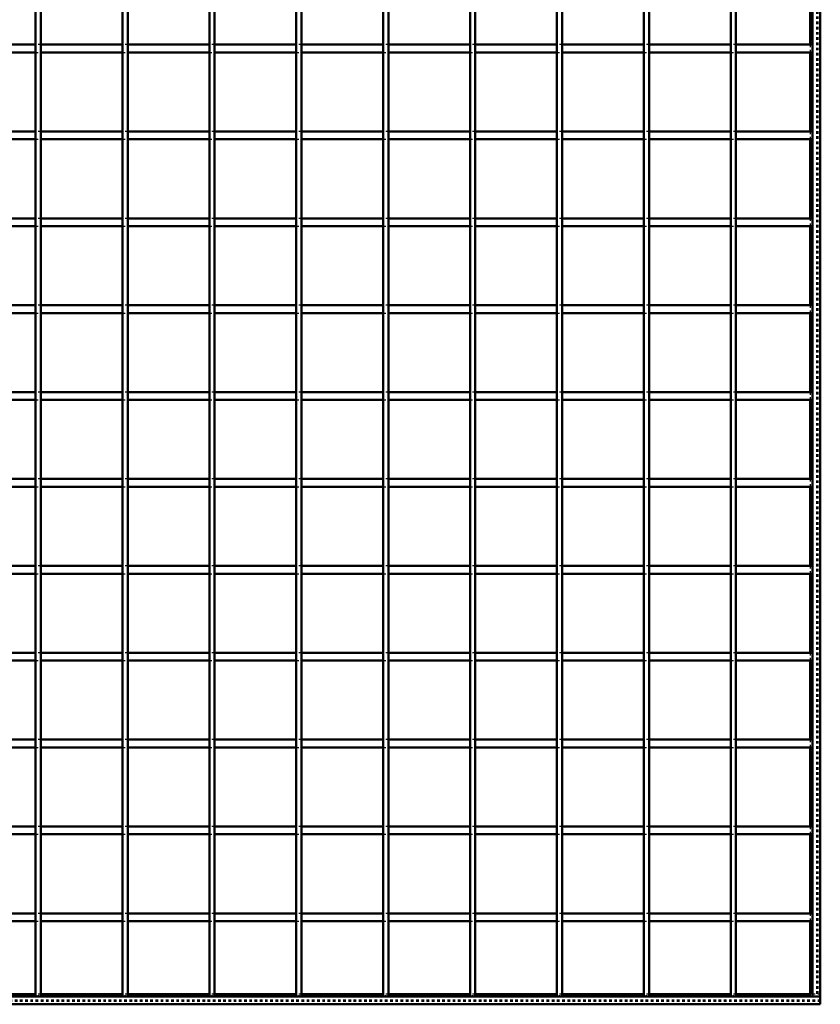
# Model space of a CAD drawing. Header units: millimetres. Extents: x -646 to 545, y -500 to 878.
# Tile 3 of 6: x -7 to 300, y -500 to -122. Entities that reach past the tile are written whole.
import ezdxf

# ---------------------------------------------------------------- set-up
doc = ezdxf.new("R2010")
doc.units = ezdxf.units.MM
doc.linetypes.add('Dashed', pattern=[2, 1, -1])
for name, color, linetype, lineweight in [('2d ConnectionPoints', 7, 'Continuous', 50), ('AM_0', 7, 'Continuous', 50), ('AM_9', 6, 'Dashed', 25)]:
    doc.layers.add(name, color=color, linetype=linetype, lineweight=lineweight)

# ---------------------------------------------------------------- blocks, each defined once
blk = doc.blocks.new('1_LP330333P35011000600VERTICAL1_0_in_LPP3303331160010003500_4')
at = {"layer": 'AM_0'}
for p, q in [((297, 497), (297, -497)), ((300, 497), (300, -497)), ((296.05, -101.49), (296.05, -131.82)), ((296.05, -134.82), (296.05, -165.15)), ((296.05, -168.15), (296.05, -198.48)), ((296.05, -201.48), (296.05, -231.81)), ((296.05, -234.81), (296.05, -265.14)), ((296.05, -268.14), (296.05, -298.47)), ((296.05, -301.47), (296.05, -331.8)), ((296.05, -334.8), (296.05, -365.13)), ((296.05, -368.13), (296.05, -398.46)), ((296.05, -401.46), (296.05, -431.79)), ((296.05, -434.79), (296.05, -465.12)), ((296.05, -468.12), (296.05, -496.05)), ((297, -497), (300, -497))]:
    blk.add_line(p, q, dxfattribs=at)
at = {"layer": 'AM_9'}
for p, q in [((298.55, 497), (298.55, -497)), ((298.99, 497), (298.99, -497)), ((296.05, -131.82), (296.05, -134.82)), ((296.05, -165.15), (296.05, -168.15)), ((296.05, -198.48), (296.05, -201.48)), ((296.05, -231.81), (296.05, -234.81)), ((296.05, -265.14), (296.05, -268.14)), ((296.05, -298.47), (296.05, -301.47)), ((296.05, -331.8), (296.05, -334.8)), ((296.05, -365.13), (296.05, -368.13)), ((296.05, -398.46), (296.05, -401.46)), ((296.05, -431.79), (296.05, -434.79)), ((296.05, -465.12), (296.05, -468.12)), ((296.05, -496.05), (296.05, -497))]:
    blk.add_line(p, q, dxfattribs=at)
blk = doc.blocks.new('2_LP330333P35011000600HORIZONTAL1_0_in_LPP3303331160010003500_4')
at = {"layer": 'AM_0'}
for p, q in [((300, -497), (-300, -497)), ((-1, -496.05), (-32.33, -496.05)), ((32.33, -496.05), (1, -496.05)), ((65.66, -496.05), (34.33, -496.05)), ((98.99, -496.05), (67.66, -496.05)), ((132.32, -496.05), (100.99, -496.05)), ((165.65, -496.05), (134.32, -496.05)), ((198.98, -496.05), (167.65, -496.05)), ((232.31, -496.05), (200.98, -496.05)), ((265.64, -496.05), (234.31, -496.05)), ((296.05, -496.05), (267.64, -496.05)), ((300, -497), (300, -500)), ((300, -500), (-300, -500))]:
    blk.add_line(p, q, dxfattribs=at)
at = {"layer": 'AM_9'}
for p, q in [((300, -498.4), (-300, -498.4)), ((1, -496.05), (-1, -496.05)), ((34.33, -496.05), (32.33, -496.05)), ((67.66, -496.05), (65.66, -496.05)), ((100.99, -496.05), (98.99, -496.05)), ((134.32, -496.05), (132.32, -496.05)), ((167.65, -496.05), (165.65, -496.05)), ((200.98, -496.05), (198.98, -496.05)), ((234.31, -496.05), (232.31, -496.05)), ((267.64, -496.05), (265.64, -496.05)), ((300, -496.05), (296.05, -496.05)), ((300, -498.92), (-300, -498.92))]:
    blk.add_line(p, q, dxfattribs=at)
blk = doc.blocks.new('11_LP330333P35011000600VERTICALC9_0_in_LPP3303331160010003500_4')
at = {"layer": 'AM_0'}
for p, q in [((-1, -497), (-1, 497)), ((1, -497), (1, 497)), ((1, -497), (-1, -497))]:
    blk.add_line(p, q, dxfattribs=at)
blk = doc.blocks.new('12_LP330333P35011000600VERTICALC10_0_in_LPP3303331160010003500_4')
at = {"layer": 'AM_0'}
for p, q in [((32.33, -497), (32.33, 497)), ((34.33, -497), (34.33, 497)), ((34.33, -497), (32.33, -497))]:
    blk.add_line(p, q, dxfattribs=at)
blk = doc.blocks.new('13_LP330333P35011000600VERTICALC11_0_in_LPP3303331160010003500_4')
at = {"layer": 'AM_0'}
for p, q in [((65.66, -497), (65.66, 497)), ((67.66, -497), (67.66, 497)), ((67.66, -497), (65.66, -497))]:
    blk.add_line(p, q, dxfattribs=at)
blk = doc.blocks.new('14_LP330333P35011000600VERTICALC12_0_in_LPP3303331160010003500_4')
at = {"layer": 'AM_0'}
for p, q in [((98.99, -497), (98.99, 497)), ((100.99, -497), (100.99, 497)), ((100.99, -497), (98.99, -497))]:
    blk.add_line(p, q, dxfattribs=at)
blk = doc.blocks.new('15_LP330333P35011000600VERTICALC13_0_in_LPP3303331160010003500_4')
at = {"layer": 'AM_0'}
for p, q in [((132.32, -497), (132.32, 497)), ((134.32, -497), (134.32, 497)), ((134.32, -497), (132.32, -497))]:
    blk.add_line(p, q, dxfattribs=at)
blk = doc.blocks.new('16_LP330333P35011000600VERTICALC14_0_in_LPP3303331160010003500_4')
at = {"layer": 'AM_0'}
for p, q in [((165.65, -497), (165.65, 497)), ((167.65, -497), (167.65, 497)), ((167.65, -497), (165.65, -497))]:
    blk.add_line(p, q, dxfattribs=at)
blk = doc.blocks.new('17_LP330333P35011000600VERTICALC15_0_in_LPP3303331160010003500_4')
at = {"layer": 'AM_0'}
for p, q in [((198.98, -497), (198.98, 497)), ((200.98, -497), (200.98, 497)), ((200.98, -497), (198.98, -497))]:
    blk.add_line(p, q, dxfattribs=at)
blk = doc.blocks.new('18_LP330333P35011000600VERTICALC16_0_in_LPP3303331160010003500_4')
at = {"layer": 'AM_0'}
for p, q in [((232.31, -497), (232.31, 497)), ((234.31, -497), (234.31, 497)), ((234.31, -497), (232.31, -497))]:
    blk.add_line(p, q, dxfattribs=at)
blk = doc.blocks.new('19_LP330333P35011000600VERTICALC17_0_in_LPP3303331160010003500_4')
at = {"layer": 'AM_0'}
for p, q in [((265.64, -497), (265.64, 497)), ((267.64, -497), (267.64, 497)), ((267.64, -497), (265.64, -497))]:
    blk.add_line(p, q, dxfattribs=at)
blk = doc.blocks.new('21_m3pymckx4lte4mlz8sk5mtjxa________0_in_LPP3303331160010003500_4')
at = {"layer": 'AM_0'}
for p, q in [((-1, -465.12), (-32.33, -465.12)), ((-1, -468.12), (-32.33, -468.12)), ((-1, -465.12), (-1, -468.12)), ((1, -468.12), (1, -465.12)), ((32.33, -465.12), (1, -465.12)), ((32.33, -468.12), (1, -468.12)), ((32.33, -465.12), (32.33, -468.12)), ((34.33, -468.12), (34.33, -465.12)), ((65.66, -465.12), (34.33, -465.12)), ((65.66, -468.12), (34.33, -468.12)), ((65.66, -465.12), (65.66, -468.12)), ((67.66, -468.12), (67.66, -465.12)), ((98.99, -465.12), (67.66, -465.12)), ((98.99, -468.12), (67.66, -468.12)), ((98.99, -465.12), (98.99, -468.12)), ((100.99, -468.12), (100.99, -465.12)), ((132.32, -465.12), (100.99, -465.12)), ((132.32, -468.12), (100.99, -468.12)), ((132.32, -465.12), (132.32, -468.12)), ((165.65, -465.12), (134.32, -465.12)), ((134.32, -468.12), (134.32, -465.12)), ((165.65, -468.12), (134.32, -468.12)), ((165.65, -465.12), (165.65, -468.12)), ((167.65, -468.12), (167.65, -465.12)), ((198.98, -465.12), (167.65, -465.12)), ((198.98, -468.12), (167.65, -468.12)), ((198.98, -465.12), (198.98, -468.12)), ((232.31, -465.12), (200.98, -465.12)), ((200.98, -468.12), (200.98, -465.12)), ((232.31, -468.12), (200.98, -468.12)), ((232.31, -465.12), (232.31, -468.12)), ((234.31, -468.12), (234.31, -465.12)), ((265.64, -465.12), (234.31, -465.12)), ((265.64, -468.12), (234.31, -468.12)), ((265.64, -465.12), (265.64, -468.12)), ((267.64, -468.12), (267.64, -465.12)), ((297, -465.12), (267.64, -465.12)), ((297, -468.12), (267.64, -468.12)), ((297, -465.12), (297, -468.12))]:
    blk.add_line(p, q, dxfattribs=at)
at = {"layer": 'AM_9'}
for p, q in [((1, -465.12), (-1, -465.12)), ((-1, -468.12), (1, -468.12)), ((34.33, -465.12), (32.33, -465.12)), ((32.33, -468.12), (34.33, -468.12)), ((67.66, -465.12), (65.66, -465.12)), ((65.66, -468.12), (67.66, -468.12)), ((100.99, -465.12), (98.99, -465.12)), ((98.99, -468.12), (100.99, -468.12)), ((134.32, -465.12), (132.32, -465.12)), ((132.32, -468.12), (134.32, -468.12)), ((167.65, -465.12), (165.65, -465.12)), ((165.65, -468.12), (167.65, -468.12)), ((200.98, -465.12), (198.98, -465.12)), ((198.98, -468.12), (200.98, -468.12)), ((234.31, -465.12), (232.31, -465.12)), ((232.31, -468.12), (234.31, -468.12)), ((267.64, -465.12), (265.64, -465.12)), ((265.64, -468.12), (267.64, -468.12))]:
    blk.add_line(p, q, dxfattribs=at)
blk = doc.blocks.new('22_k8rtic21jnfecki7se4qbucnn________0_in_LPP3303331160010003500_4')
at = {"layer": 'AM_0'}
for p, q in [((-1, -431.79), (-32.33, -431.79)), ((-1, -431.79), (-1, -434.79)), ((1, -434.79), (1, -431.79)), ((32.33, -431.79), (1, -431.79)), ((32.33, -431.79), (32.33, -434.79)), ((34.33, -434.79), (34.33, -431.79)), ((65.66, -431.79), (34.33, -431.79)), ((65.66, -431.79), (65.66, -434.79)), ((67.66, -434.79), (67.66, -431.79)), ((98.99, -431.79), (67.66, -431.79)), ((98.99, -431.79), (98.99, -434.79)), ((100.99, -434.79), (100.99, -431.79)), ((132.32, -431.79), (100.99, -431.79)), ((132.32, -431.79), (132.32, -434.79)), ((165.65, -431.79), (134.32, -431.79)), ((134.32, -434.79), (134.32, -431.79)), ((165.65, -431.79), (165.65, -434.79)), ((167.65, -434.79), (167.65, -431.79)), ((198.98, -431.79), (167.65, -431.79)), ((198.98, -431.79), (198.98, -434.79)), ((232.31, -431.79), (200.98, -431.79)), ((200.98, -434.79), (200.98, -431.79)), ((232.31, -431.79), (232.31, -434.79)), ((234.31, -434.79), (234.31, -431.79)), ((265.64, -431.79), (234.31, -431.79)), ((265.64, -431.79), (265.64, -434.79)), ((267.64, -434.79), (267.64, -431.79)), ((297, -431.79), (267.64, -431.79)), ((297, -431.79), (297, -434.79)), ((-1, -434.79), (-32.33, -434.79)), ((32.33, -434.79), (1, -434.79)), ((65.66, -434.79), (34.33, -434.79)), ((98.99, -434.79), (67.66, -434.79)), ((132.32, -434.79), (100.99, -434.79)), ((165.65, -434.79), (134.32, -434.79)), ((198.98, -434.79), (167.65, -434.79)), ((232.31, -434.79), (200.98, -434.79)), ((265.64, -434.79), (234.31, -434.79)), ((297, -434.79), (267.64, -434.79))]:
    blk.add_line(p, q, dxfattribs=at)
at = {"layer": 'AM_9'}
for p, q in [((1, -431.79), (-1, -431.79)), ((34.33, -431.79), (32.33, -431.79)), ((67.66, -431.79), (65.66, -431.79)), ((100.99, -431.79), (98.99, -431.79)), ((134.32, -431.79), (132.32, -431.79)), ((167.65, -431.79), (165.65, -431.79)), ((200.98, -431.79), (198.98, -431.79)), ((234.31, -431.79), (232.31, -431.79)), ((267.64, -431.79), (265.64, -431.79)), ((-1, -434.79), (1, -434.79)), ((32.33, -434.79), (34.33, -434.79)), ((65.66, -434.79), (67.66, -434.79)), ((98.99, -434.79), (100.99, -434.79)), ((132.32, -434.79), (134.32, -434.79)), ((165.65, -434.79), (167.65, -434.79)), ((198.98, -434.79), (200.98, -434.79)), ((232.31, -434.79), (234.31, -434.79)), ((265.64, -434.79), (267.64, -434.79))]:
    blk.add_line(p, q, dxfattribs=at)
blk = doc.blocks.new('23_ep2ticy3mji4nzow47yvq5iql________0_in_LPP3303331160010003500_4')
at = {"layer": 'AM_0'}
for p, q in [((-1, -398.46), (-32.33, -398.46)), ((-1, -398.46), (-1, -401.46)), ((1, -401.46), (1, -398.46)), ((32.33, -398.46), (1, -398.46)), ((32.33, -398.46), (32.33, -401.46)), ((34.33, -401.46), (34.33, -398.46)), ((65.66, -398.46), (34.33, -398.46)), ((65.66, -398.46), (65.66, -401.46)), ((67.66, -401.46), (67.66, -398.46)), ((98.99, -398.46), (67.66, -398.46)), ((98.99, -398.46), (98.99, -401.46)), ((100.99, -401.46), (100.99, -398.46)), ((132.32, -398.46), (100.99, -398.46)), ((132.32, -398.46), (132.32, -401.46)), ((165.65, -398.46), (134.32, -398.46)), ((134.32, -401.46), (134.32, -398.46)), ((165.65, -398.46), (165.65, -401.46)), ((167.65, -401.46), (167.65, -398.46)), ((198.98, -398.46), (167.65, -398.46)), ((198.98, -398.46), (198.98, -401.46)), ((232.31, -398.46), (200.98, -398.46)), ((200.98, -401.46), (200.98, -398.46)), ((232.31, -398.46), (232.31, -401.46)), ((234.31, -401.46), (234.31, -398.46)), ((265.64, -398.46), (234.31, -398.46)), ((265.64, -398.46), (265.64, -401.46)), ((267.64, -401.46), (267.64, -398.46)), ((297, -398.46), (267.64, -398.46)), ((297, -398.46), (297, -401.46)), ((-1, -401.46), (-32.33, -401.46)), ((32.33, -401.46), (1, -401.46)), ((65.66, -401.46), (34.33, -401.46)), ((98.99, -401.46), (67.66, -401.46)), ((132.32, -401.46), (100.99, -401.46)), ((165.65, -401.46), (134.32, -401.46)), ((198.98, -401.46), (167.65, -401.46)), ((232.31, -401.46), (200.98, -401.46)), ((265.64, -401.46), (234.31, -401.46)), ((297, -401.46), (267.64, -401.46))]:
    blk.add_line(p, q, dxfattribs=at)
at = {"layer": 'AM_9'}
for p, q in [((1, -398.46), (-1, -398.46)), ((34.33, -398.46), (32.33, -398.46)), ((67.66, -398.46), (65.66, -398.46)), ((100.99, -398.46), (98.99, -398.46)), ((134.32, -398.46), (132.32, -398.46)), ((167.65, -398.46), (165.65, -398.46)), ((200.98, -398.46), (198.98, -398.46)), ((234.31, -398.46), (232.31, -398.46)), ((267.64, -398.46), (265.64, -398.46)), ((-1, -401.46), (1, -401.46)), ((32.33, -401.46), (34.33, -401.46)), ((65.66, -401.46), (67.66, -401.46)), ((98.99, -401.46), (100.99, -401.46)), ((132.32, -401.46), (134.32, -401.46)), ((165.65, -401.46), (167.65, -401.46)), ((198.98, -401.46), (200.98, -401.46)), ((232.31, -401.46), (234.31, -401.46)), ((265.64, -401.46), (267.64, -401.46))]:
    blk.add_line(p, q, dxfattribs=at)
blk = doc.blocks.new('24_whnveqmeomc1ajkt8vlqor29e________0_in_LPP3303331160010003500_4')
at = {"layer": 'AM_0'}
for p, q in [((-1, -365.13), (-32.33, -365.13)), ((-1, -365.13), (-1, -368.13)), ((1, -368.13), (1, -365.13)), ((32.33, -365.13), (1, -365.13)), ((32.33, -365.13), (32.33, -368.13)), ((34.33, -368.13), (34.33, -365.13)), ((65.66, -365.13), (34.33, -365.13)), ((65.66, -365.13), (65.66, -368.13)), ((67.66, -368.13), (67.66, -365.13)), ((98.99, -365.13), (67.66, -365.13)), ((98.99, -365.13), (98.99, -368.13)), ((100.99, -368.13), (100.99, -365.13)), ((132.32, -365.13), (100.99, -365.13)), ((132.32, -365.13), (132.32, -368.13)), ((165.65, -365.13), (134.32, -365.13)), ((134.32, -368.13), (134.32, -365.13)), ((165.65, -365.13), (165.65, -368.13)), ((167.65, -368.13), (167.65, -365.13)), ((198.98, -365.13), (167.65, -365.13)), ((198.98, -365.13), (198.98, -368.13)), ((232.31, -365.13), (200.98, -365.13)), ((200.98, -368.13), (200.98, -365.13)), ((232.31, -365.13), (232.31, -368.13)), ((234.31, -368.13), (234.31, -365.13)), ((265.64, -365.13), (234.31, -365.13)), ((265.64, -365.13), (265.64, -368.13)), ((267.64, -368.13), (267.64, -365.13)), ((297, -365.13), (267.64, -365.13)), ((297, -365.13), (297, -368.13)), ((-1, -368.13), (-32.33, -368.13)), ((32.33, -368.13), (1, -368.13)), ((65.66, -368.13), (34.33, -368.13)), ((98.99, -368.13), (67.66, -368.13)), ((132.32, -368.13), (100.99, -368.13)), ((165.65, -368.13), (134.32, -368.13)), ((198.98, -368.13), (167.65, -368.13)), ((232.31, -368.13), (200.98, -368.13)), ((265.64, -368.13), (234.31, -368.13)), ((297, -368.13), (267.64, -368.13))]:
    blk.add_line(p, q, dxfattribs=at)
at = {"layer": 'AM_9'}
for p, q in [((1, -365.13), (-1, -365.13)), ((34.33, -365.13), (32.33, -365.13)), ((67.66, -365.13), (65.66, -365.13)), ((100.99, -365.13), (98.99, -365.13)), ((134.32, -365.13), (132.32, -365.13)), ((167.65, -365.13), (165.65, -365.13)), ((200.98, -365.13), (198.98, -365.13)), ((234.31, -365.13), (232.31, -365.13)), ((267.64, -365.13), (265.64, -365.13)), ((-1, -368.13), (1, -368.13)), ((32.33, -368.13), (34.33, -368.13)), ((65.66, -368.13), (67.66, -368.13)), ((98.99, -368.13), (100.99, -368.13)), ((132.32, -368.13), (134.32, -368.13)), ((165.65, -368.13), (167.65, -368.13)), ((198.98, -368.13), (200.98, -368.13)), ((232.31, -368.13), (234.31, -368.13)), ((265.64, -368.13), (267.64, -368.13))]:
    blk.add_line(p, q, dxfattribs=at)
blk = doc.blocks.new('25_29e5pzpkf0u3cteqegfe3jo1k________0_in_LPP3303331160010003500_4')
at = {"layer": 'AM_0'}
for p, q in [((-1, -331.8), (-32.33, -331.8)), ((-1, -331.8), (-1, -334.8)), ((1, -334.8), (1, -331.8)), ((32.33, -331.8), (1, -331.8)), ((32.33, -331.8), (32.33, -334.8)), ((34.33, -334.8), (34.33, -331.8)), ((65.66, -331.8), (34.33, -331.8)), ((65.66, -331.8), (65.66, -334.8)), ((67.66, -334.8), (67.66, -331.8)), ((98.99, -331.8), (67.66, -331.8)), ((98.99, -331.8), (98.99, -334.8)), ((100.99, -334.8), (100.99, -331.8)), ((132.32, -331.8), (100.99, -331.8)), ((132.32, -331.8), (132.32, -334.8)), ((165.65, -331.8), (134.32, -331.8)), ((134.32, -334.8), (134.32, -331.8)), ((165.65, -331.8), (165.65, -334.8)), ((167.65, -334.8), (167.65, -331.8)), ((198.98, -331.8), (167.65, -331.8)), ((198.98, -331.8), (198.98, -334.8)), ((232.31, -331.8), (200.98, -331.8)), ((200.98, -334.8), (200.98, -331.8)), ((232.31, -331.8), (232.31, -334.8)), ((234.31, -334.8), (234.31, -331.8)), ((265.64, -331.8), (234.31, -331.8)), ((265.64, -331.8), (265.64, -334.8)), ((267.64, -334.8), (267.64, -331.8)), ((297, -331.8), (267.64, -331.8)), ((297, -331.8), (297, -334.8)), ((-1, -334.8), (-32.33, -334.8)), ((32.33, -334.8), (1, -334.8)), ((65.66, -334.8), (34.33, -334.8)), ((98.99, -334.8), (67.66, -334.8)), ((132.32, -334.8), (100.99, -334.8)), ((165.65, -334.8), (134.32, -334.8)), ((198.98, -334.8), (167.65, -334.8)), ((232.31, -334.8), (200.98, -334.8)), ((265.64, -334.8), (234.31, -334.8)), ((297, -334.8), (267.64, -334.8))]:
    blk.add_line(p, q, dxfattribs=at)
at = {"layer": 'AM_9'}
for p, q in [((1, -331.8), (-1, -331.8)), ((34.33, -331.8), (32.33, -331.8)), ((67.66, -331.8), (65.66, -331.8)), ((100.99, -331.8), (98.99, -331.8)), ((134.32, -331.8), (132.32, -331.8)), ((167.65, -331.8), (165.65, -331.8)), ((200.98, -331.8), (198.98, -331.8)), ((234.31, -331.8), (232.31, -331.8)), ((267.64, -331.8), (265.64, -331.8)), ((-1, -334.8), (1, -334.8)), ((32.33, -334.8), (34.33, -334.8)), ((65.66, -334.8), (67.66, -334.8)), ((98.99, -334.8), (100.99, -334.8)), ((132.32, -334.8), (134.32, -334.8)), ((165.65, -334.8), (167.65, -334.8)), ((198.98, -334.8), (200.98, -334.8)), ((232.31, -334.8), (234.31, -334.8)), ((265.64, -334.8), (267.64, -334.8))]:
    blk.add_line(p, q, dxfattribs=at)
blk = doc.blocks.new('26_x5ku9jnkv470v8kdwv1o1g8rr________0_in_LPP3303331160010003500_4')
at = {"layer": 'AM_0'}
for p, q in [((-1, -298.47), (-32.33, -298.47)), ((-1, -301.47), (-32.33, -301.47)), ((-1, -298.47), (-1, -301.47)), ((1, -301.47), (1, -298.47)), ((32.33, -298.47), (1, -298.47)), ((32.33, -301.47), (1, -301.47)), ((32.33, -298.47), (32.33, -301.47)), ((34.33, -301.47), (34.33, -298.47)), ((65.66, -298.47), (34.33, -298.47)), ((65.66, -301.47), (34.33, -301.47)), ((65.66, -298.47), (65.66, -301.47)), ((67.66, -301.47), (67.66, -298.47)), ((98.99, -298.47), (67.66, -298.47)), ((98.99, -301.47), (67.66, -301.47)), ((98.99, -298.47), (98.99, -301.47)), ((100.99, -301.47), (100.99, -298.47)), ((132.32, -298.47), (100.99, -298.47)), ((132.32, -301.47), (100.99, -301.47)), ((132.32, -298.47), (132.32, -301.47)), ((165.65, -298.47), (134.32, -298.47)), ((134.32, -301.47), (134.32, -298.47)), ((165.65, -301.47), (134.32, -301.47)), ((165.65, -298.47), (165.65, -301.47)), ((167.65, -301.47), (167.65, -298.47)), ((198.98, -298.47), (167.65, -298.47)), ((198.98, -301.47), (167.65, -301.47)), ((198.98, -298.47), (198.98, -301.47)), ((232.31, -298.47), (200.98, -298.47)), ((200.98, -301.47), (200.98, -298.47)), ((232.31, -301.47), (200.98, -301.47)), ((232.31, -298.47), (232.31, -301.47)), ((234.31, -301.47), (234.31, -298.47)), ((265.64, -298.47), (234.31, -298.47)), ((265.64, -301.47), (234.31, -301.47)), ((265.64, -298.47), (265.64, -301.47)), ((267.64, -301.47), (267.64, -298.47)), ((297, -298.47), (267.64, -298.47)), ((297, -301.47), (267.64, -301.47)), ((297, -298.47), (297, -301.47))]:
    blk.add_line(p, q, dxfattribs=at)
at = {"layer": 'AM_9'}
for p, q in [((1, -298.47), (-1, -298.47)), ((-1, -301.47), (1, -301.47)), ((34.33, -298.47), (32.33, -298.47)), ((32.33, -301.47), (34.33, -301.47)), ((67.66, -298.47), (65.66, -298.47)), ((65.66, -301.47), (67.66, -301.47)), ((100.99, -298.47), (98.99, -298.47)), ((98.99, -301.47), (100.99, -301.47)), ((134.32, -298.47), (132.32, -298.47)), ((132.32, -301.47), (134.32, -301.47)), ((167.65, -298.47), (165.65, -298.47)), ((165.65, -301.47), (167.65, -301.47)), ((200.98, -298.47), (198.98, -298.47)), ((198.98, -301.47), (200.98, -301.47)), ((234.31, -298.47), (232.31, -298.47)), ((232.31, -301.47), (234.31, -301.47)), ((267.64, -298.47), (265.64, -298.47)), ((265.64, -301.47), (267.64, -301.47))]:
    blk.add_line(p, q, dxfattribs=at)
blk = doc.blocks.new('27_rdscahyhmux3d793sp09hap6h________0_in_LPP3303331160010003500_4')
at = {"layer": 'AM_0'}
for p, q in [((-1, -265.14), (-32.33, -265.14)), ((-1, -268.14), (-32.33, -268.14)), ((-1, -265.14), (-1, -268.14)), ((1, -268.14), (1, -265.14)), ((32.33, -265.14), (1, -265.14)), ((32.33, -268.14), (1, -268.14)), ((32.33, -265.14), (32.33, -268.14)), ((34.33, -268.14), (34.33, -265.14)), ((65.66, -265.14), (34.33, -265.14)), ((65.66, -268.14), (34.33, -268.14)), ((65.66, -265.14), (65.66, -268.14)), ((67.66, -268.14), (67.66, -265.14)), ((98.99, -265.14), (67.66, -265.14)), ((98.99, -268.14), (67.66, -268.14)), ((98.99, -265.14), (98.99, -268.14)), ((100.99, -268.14), (100.99, -265.14)), ((132.32, -265.14), (100.99, -265.14)), ((132.32, -268.14), (100.99, -268.14)), ((132.32, -265.14), (132.32, -268.14)), ((165.65, -265.14), (134.32, -265.14)), ((134.32, -268.14), (134.32, -265.14)), ((165.65, -268.14), (134.32, -268.14)), ((165.65, -265.14), (165.65, -268.14)), ((167.65, -268.14), (167.65, -265.14)), ((198.98, -265.14), (167.65, -265.14)), ((198.98, -268.14), (167.65, -268.14)), ((198.98, -265.14), (198.98, -268.14)), ((232.31, -265.14), (200.98, -265.14)), ((200.98, -268.14), (200.98, -265.14)), ((232.31, -268.14), (200.98, -268.14)), ((232.31, -265.14), (232.31, -268.14)), ((234.31, -268.14), (234.31, -265.14)), ((265.64, -265.14), (234.31, -265.14)), ((265.64, -268.14), (234.31, -268.14)), ((265.64, -265.14), (265.64, -268.14)), ((267.64, -268.14), (267.64, -265.14)), ((297, -265.14), (267.64, -265.14)), ((297, -268.14), (267.64, -268.14)), ((297, -265.14), (297, -268.14))]:
    blk.add_line(p, q, dxfattribs=at)
at = {"layer": 'AM_9'}
for p, q in [((1, -265.14), (-1, -265.14)), ((-1, -268.14), (1, -268.14)), ((34.33, -265.14), (32.33, -265.14)), ((32.33, -268.14), (34.33, -268.14)), ((67.66, -265.14), (65.66, -265.14)), ((65.66, -268.14), (67.66, -268.14)), ((100.99, -265.14), (98.99, -265.14)), ((98.99, -268.14), (100.99, -268.14)), ((134.32, -265.14), (132.32, -265.14)), ((132.32, -268.14), (134.32, -268.14)), ((167.65, -265.14), (165.65, -265.14)), ((165.65, -268.14), (167.65, -268.14)), ((200.98, -265.14), (198.98, -265.14)), ((198.98, -268.14), (200.98, -268.14)), ((234.31, -265.14), (232.31, -265.14)), ((232.31, -268.14), (234.31, -268.14)), ((267.64, -265.14), (265.64, -265.14)), ((265.64, -268.14), (267.64, -268.14))]:
    blk.add_line(p, q, dxfattribs=at)
blk = doc.blocks.new('28_facnii6s3re1i7bochlruzegl________0_in_LPP3303331160010003500_4')
at = {"layer": 'AM_0'}
for p, q in [((-1, -231.81), (-32.33, -231.81)), ((-1, -231.81), (-1, -234.81)), ((1, -234.81), (1, -231.81)), ((32.33, -231.81), (1, -231.81)), ((32.33, -231.81), (32.33, -234.81)), ((34.33, -234.81), (34.33, -231.81)), ((65.66, -231.81), (34.33, -231.81)), ((65.66, -231.81), (65.66, -234.81)), ((67.66, -234.81), (67.66, -231.81)), ((98.99, -231.81), (67.66, -231.81)), ((98.99, -231.81), (98.99, -234.81)), ((100.99, -234.81), (100.99, -231.81)), ((132.32, -231.81), (100.99, -231.81)), ((132.32, -231.81), (132.32, -234.81)), ((165.65, -231.81), (134.32, -231.81)), ((134.32, -234.81), (134.32, -231.81)), ((165.65, -231.81), (165.65, -234.81)), ((167.65, -234.81), (167.65, -231.81)), ((198.98, -231.81), (167.65, -231.81)), ((198.98, -231.81), (198.98, -234.81)), ((232.31, -231.81), (200.98, -231.81)), ((200.98, -234.81), (200.98, -231.81)), ((232.31, -231.81), (232.31, -234.81)), ((234.31, -234.81), (234.31, -231.81)), ((265.64, -231.81), (234.31, -231.81)), ((265.64, -231.81), (265.64, -234.81)), ((267.64, -234.81), (267.64, -231.81)), ((297, -231.81), (267.64, -231.81)), ((297, -231.81), (297, -234.81)), ((-1, -234.81), (-32.33, -234.81)), ((32.33, -234.81), (1, -234.81)), ((65.66, -234.81), (34.33, -234.81)), ((98.99, -234.81), (67.66, -234.81)), ((132.32, -234.81), (100.99, -234.81)), ((165.65, -234.81), (134.32, -234.81)), ((198.98, -234.81), (167.65, -234.81)), ((232.31, -234.81), (200.98, -234.81)), ((265.64, -234.81), (234.31, -234.81)), ((297, -234.81), (267.64, -234.81))]:
    blk.add_line(p, q, dxfattribs=at)
at = {"layer": 'AM_9'}
for p, q in [((1, -231.81), (-1, -231.81)), ((34.33, -231.81), (32.33, -231.81)), ((67.66, -231.81), (65.66, -231.81)), ((100.99, -231.81), (98.99, -231.81)), ((134.32, -231.81), (132.32, -231.81)), ((167.65, -231.81), (165.65, -231.81)), ((200.98, -231.81), (198.98, -231.81)), ((234.31, -231.81), (232.31, -231.81)), ((267.64, -231.81), (265.64, -231.81)), ((-1, -234.81), (1, -234.81)), ((32.33, -234.81), (34.33, -234.81)), ((65.66, -234.81), (67.66, -234.81)), ((98.99, -234.81), (100.99, -234.81)), ((132.32, -234.81), (134.32, -234.81)), ((165.65, -234.81), (167.65, -234.81)), ((198.98, -234.81), (200.98, -234.81)), ((232.31, -234.81), (234.31, -234.81)), ((265.64, -234.81), (267.64, -234.81))]:
    blk.add_line(p, q, dxfattribs=at)
blk = doc.blocks.new('29_1mby4hj0uzokk05demq37y9nn________0_in_LPP3303331160010003500_4')
at = {"layer": 'AM_0'}
for p, q in [((-1, -198.48), (-32.33, -198.48)), ((-1, -198.48), (-1, -201.48)), ((1, -201.48), (1, -198.48)), ((32.33, -198.48), (1, -198.48)), ((32.33, -198.48), (32.33, -201.48)), ((34.33, -201.48), (34.33, -198.48)), ((65.66, -198.48), (34.33, -198.48)), ((65.66, -198.48), (65.66, -201.48)), ((67.66, -201.48), (67.66, -198.48)), ((98.99, -198.48), (67.66, -198.48)), ((98.99, -198.48), (98.99, -201.48)), ((100.99, -201.48), (100.99, -198.48)), ((132.32, -198.48), (100.99, -198.48)), ((132.32, -198.48), (132.32, -201.48)), ((165.65, -198.48), (134.32, -198.48)), ((134.32, -201.48), (134.32, -198.48)), ((165.65, -198.48), (165.65, -201.48)), ((167.65, -201.48), (167.65, -198.48)), ((198.98, -198.48), (167.65, -198.48)), ((198.98, -198.48), (198.98, -201.48)), ((232.31, -198.48), (200.98, -198.48)), ((200.98, -201.48), (200.98, -198.48)), ((232.31, -198.48), (232.31, -201.48)), ((234.31, -201.48), (234.31, -198.48)), ((265.64, -198.48), (234.31, -198.48)), ((265.64, -198.48), (265.64, -201.48)), ((267.64, -201.48), (267.64, -198.48)), ((297, -198.48), (267.64, -198.48)), ((297, -198.48), (297, -201.48)), ((-1, -201.48), (-32.33, -201.48)), ((32.33, -201.48), (1, -201.48)), ((65.66, -201.48), (34.33, -201.48)), ((98.99, -201.48), (67.66, -201.48)), ((132.32, -201.48), (100.99, -201.48)), ((165.65, -201.48), (134.32, -201.48)), ((198.98, -201.48), (167.65, -201.48)), ((232.31, -201.48), (200.98, -201.48)), ((265.64, -201.48), (234.31, -201.48)), ((297, -201.48), (267.64, -201.48))]:
    blk.add_line(p, q, dxfattribs=at)
at = {"layer": 'AM_9'}
for p, q in [((1, -198.48), (-1, -198.48)), ((34.33, -198.48), (32.33, -198.48)), ((67.66, -198.48), (65.66, -198.48)), ((100.99, -198.48), (98.99, -198.48)), ((134.32, -198.48), (132.32, -198.48)), ((167.65, -198.48), (165.65, -198.48)), ((200.98, -198.48), (198.98, -198.48)), ((234.31, -198.48), (232.31, -198.48)), ((267.64, -198.48), (265.64, -198.48)), ((-1, -201.48), (1, -201.48)), ((32.33, -201.48), (34.33, -201.48)), ((65.66, -201.48), (67.66, -201.48)), ((98.99, -201.48), (100.99, -201.48)), ((132.32, -201.48), (134.32, -201.48)), ((165.65, -201.48), (167.65, -201.48)), ((198.98, -201.48), (200.98, -201.48)), ((232.31, -201.48), (234.31, -201.48)), ((265.64, -201.48), (267.64, -201.48))]:
    blk.add_line(p, q, dxfattribs=at)
blk = doc.blocks.new('30_ijzvmffa4ll4j6pze8741541l________0_in_LPP3303331160010003500_4')
at = {"layer": 'AM_0'}
for p, q in [((-1, -165.15), (-32.33, -165.15)), ((-1, -165.15), (-1, -168.15)), ((1, -168.15), (1, -165.15)), ((32.33, -165.15), (1, -165.15)), ((32.33, -165.15), (32.33, -168.15)), ((34.33, -168.15), (34.33, -165.15)), ((65.66, -165.15), (34.33, -165.15)), ((65.66, -165.15), (65.66, -168.15)), ((67.66, -168.15), (67.66, -165.15)), ((98.99, -165.15), (67.66, -165.15)), ((98.99, -165.15), (98.99, -168.15)), ((100.99, -168.15), (100.99, -165.15)), ((132.32, -165.15), (100.99, -165.15)), ((132.32, -165.15), (132.32, -168.15)), ((165.65, -165.15), (134.32, -165.15)), ((134.32, -168.15), (134.32, -165.15)), ((165.65, -165.15), (165.65, -168.15)), ((167.65, -168.15), (167.65, -165.15)), ((198.98, -165.15), (167.65, -165.15)), ((198.98, -165.15), (198.98, -168.15)), ((232.31, -165.15), (200.98, -165.15)), ((200.98, -168.15), (200.98, -165.15)), ((232.31, -165.15), (232.31, -168.15)), ((234.31, -168.15), (234.31, -165.15)), ((265.64, -165.15), (234.31, -165.15)), ((265.64, -165.15), (265.64, -168.15)), ((267.64, -168.15), (267.64, -165.15)), ((297, -165.15), (267.64, -165.15)), ((297, -165.15), (297, -168.15)), ((-1, -168.15), (-32.33, -168.15)), ((32.33, -168.15), (1, -168.15)), ((65.66, -168.15), (34.33, -168.15)), ((98.99, -168.15), (67.66, -168.15)), ((132.32, -168.15), (100.99, -168.15)), ((165.65, -168.15), (134.32, -168.15)), ((198.98, -168.15), (167.65, -168.15)), ((232.31, -168.15), (200.98, -168.15)), ((265.64, -168.15), (234.31, -168.15)), ((297, -168.15), (267.64, -168.15))]:
    blk.add_line(p, q, dxfattribs=at)
at = {"layer": 'AM_9'}
for p, q in [((1, -165.15), (-1, -165.15)), ((34.33, -165.15), (32.33, -165.15)), ((67.66, -165.15), (65.66, -165.15)), ((100.99, -165.15), (98.99, -165.15)), ((134.32, -165.15), (132.32, -165.15)), ((167.65, -165.15), (165.65, -165.15)), ((200.98, -165.15), (198.98, -165.15)), ((234.31, -165.15), (232.31, -165.15)), ((267.64, -165.15), (265.64, -165.15)), ((-1, -168.15), (1, -168.15)), ((32.33, -168.15), (34.33, -168.15)), ((65.66, -168.15), (67.66, -168.15)), ((98.99, -168.15), (100.99, -168.15)), ((132.32, -168.15), (134.32, -168.15)), ((165.65, -168.15), (167.65, -168.15)), ((198.98, -168.15), (200.98, -168.15)), ((232.31, -168.15), (234.31, -168.15)), ((265.64, -168.15), (267.64, -168.15))]:
    blk.add_line(p, q, dxfattribs=at)
blk = doc.blocks.new('31_6kgw2fvh7uwzdivs0e7n2tkia________0_in_LPP3303331160010003500_4')
at = {"layer": 'AM_0'}
for p, q in [((-1, -131.82), (-32.33, -131.82)), ((-1, -131.82), (-1, -134.82)), ((1, -134.82), (1, -131.82)), ((32.33, -131.82), (1, -131.82)), ((32.33, -131.82), (32.33, -134.82)), ((34.33, -134.82), (34.33, -131.82)), ((65.66, -131.82), (34.33, -131.82)), ((65.66, -131.82), (65.66, -134.82)), ((67.66, -134.82), (67.66, -131.82)), ((98.99, -131.82), (67.66, -131.82)), ((98.99, -131.82), (98.99, -134.82)), ((100.99, -134.82), (100.99, -131.82)), ((132.32, -131.82), (100.99, -131.82)), ((132.32, -131.82), (132.32, -134.82)), ((165.65, -131.82), (134.32, -131.82)), ((134.32, -134.82), (134.32, -131.82)), ((165.65, -131.82), (165.65, -134.82)), ((167.65, -134.82), (167.65, -131.82)), ((198.98, -131.82), (167.65, -131.82)), ((198.98, -131.82), (198.98, -134.82)), ((232.31, -131.82), (200.98, -131.82)), ((200.98, -134.82), (200.98, -131.82)), ((232.31, -131.82), (232.31, -134.82)), ((234.31, -134.82), (234.31, -131.82)), ((265.64, -131.82), (234.31, -131.82)), ((265.64, -131.82), (265.64, -134.82)), ((267.64, -134.82), (267.64, -131.82)), ((297, -131.82), (267.64, -131.82)), ((297, -131.82), (297, -134.82)), ((-1, -134.82), (-32.33, -134.82)), ((32.33, -134.82), (1, -134.82)), ((65.66, -134.82), (34.33, -134.82)), ((98.99, -134.82), (67.66, -134.82)), ((132.32, -134.82), (100.99, -134.82)), ((165.65, -134.82), (134.32, -134.82)), ((198.98, -134.82), (167.65, -134.82)), ((232.31, -134.82), (200.98, -134.82)), ((265.64, -134.82), (234.31, -134.82)), ((297, -134.82), (267.64, -134.82))]:
    blk.add_line(p, q, dxfattribs=at)
at = {"layer": 'AM_9'}
for p, q in [((1, -131.82), (-1, -131.82)), ((34.33, -131.82), (32.33, -131.82)), ((67.66, -131.82), (65.66, -131.82)), ((100.99, -131.82), (98.99, -131.82)), ((134.32, -131.82), (132.32, -131.82)), ((167.65, -131.82), (165.65, -131.82)), ((200.98, -131.82), (198.98, -131.82)), ((234.31, -131.82), (232.31, -131.82)), ((267.64, -131.82), (265.64, -131.82)), ((-1, -134.82), (1, -134.82)), ((32.33, -134.82), (34.33, -134.82)), ((65.66, -134.82), (67.66, -134.82)), ((98.99, -134.82), (100.99, -134.82)), ((132.32, -134.82), (134.32, -134.82)), ((165.65, -134.82), (167.65, -134.82)), ((198.98, -134.82), (200.98, -134.82)), ((232.31, -134.82), (234.31, -134.82)), ((265.64, -134.82), (267.64, -134.82))]:
    blk.add_line(p, q, dxfattribs=at)

msp = doc.modelspace()

# ---------------------------------------------------------------- linework, layer by layer
at = {"layer": '2d ConnectionPoints'}
for p in [(0, -497), (33.33, -497), (66.66, -497), (99.99, -497), (133.32, -497), (166.65, -497), (199.98, -497), (233.31, -497), (266.64, -497)]:
    msp.add_point(p, dxfattribs=at)

# ---------------------------------------------------------------- block references
for name in ['11_LP330333P35011000600VERTICALC9_0_in_LPP3303331160010003500_4', '12_LP330333P35011000600VERTICALC10_0_in_LPP3303331160010003500_4', '13_LP330333P35011000600VERTICALC11_0_in_LPP3303331160010003500_4', '14_LP330333P35011000600VERTICALC12_0_in_LPP3303331160010003500_4', '15_LP330333P35011000600VERTICALC13_0_in_LPP3303331160010003500_4', '16_LP330333P35011000600VERTICALC14_0_in_LPP3303331160010003500_4', '17_LP330333P35011000600VERTICALC15_0_in_LPP3303331160010003500_4', '18_LP330333P35011000600VERTICALC16_0_in_LPP3303331160010003500_4', '19_LP330333P35011000600VERTICALC17_0_in_LPP3303331160010003500_4', '1_LP330333P35011000600VERTICAL1_0_in_LPP3303331160010003500_4', '31_6kgw2fvh7uwzdivs0e7n2tkia________0_in_LPP3303331160010003500_4', '30_ijzvmffa4ll4j6pze8741541l________0_in_LPP3303331160010003500_4', '29_1mby4hj0uzokk05demq37y9nn________0_in_LPP3303331160010003500_4', '28_facnii6s3re1i7bochlruzegl________0_in_LPP3303331160010003500_4', '27_rdscahyhmux3d793sp09hap6h________0_in_LPP3303331160010003500_4', '26_x5ku9jnkv470v8kdwv1o1g8rr________0_in_LPP3303331160010003500_4', '25_29e5pzpkf0u3cteqegfe3jo1k________0_in_LPP3303331160010003500_4', '24_whnveqmeomc1ajkt8vlqor29e________0_in_LPP3303331160010003500_4', '23_ep2ticy3mji4nzow47yvq5iql________0_in_LPP3303331160010003500_4', '22_k8rtic21jnfecki7se4qbucnn________0_in_LPP3303331160010003500_4', '21_m3pymckx4lte4mlz8sk5mtjxa________0_in_LPP3303331160010003500_4', '2_LP330333P35011000600HORIZONTAL1_0_in_LPP3303331160010003500_4']:
    msp.add_blockref(name, (0, 0))

doc.saveas('drawing.dxf')
